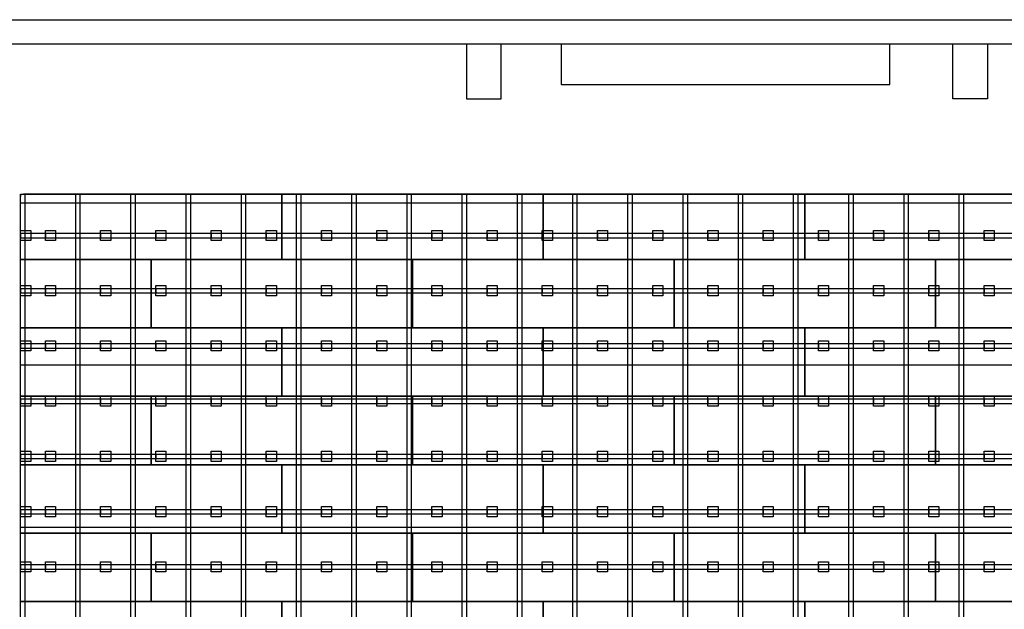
# Model space of a CAD drawing. Header units: millimetres. Extents: x -209 to 59634, y -321 to 28971.
# Tile 8 of 12: x 19112 to 28830, y 15765 to 21582. Entities that reach past the tile are written whole.
import ezdxf

# ---------------------------------------------------------------- set-up
doc = ezdxf.new("R2010")
doc.units = ezdxf.units.MM
doc.linetypes.add('AUSGEZOGEN', pattern=[0])
for name, color, linetype in [('Grundriss TFC', 7, 'AUSGEZOGEN'), ('Schwingboden', 1, 'Continuous'), ('Tanzteppich', 3, 'Continuous'), ('Unterkonstrucktion', 6, 'Continuous'), ('Unterlegblättchen', 7, 'Continuous')]:
    doc.layers.add(name, color=color, linetype=linetype)

msp = doc.modelspace()

# ---------------------------------------------------------------- linework, layer by layer
at = {"layer": 'Grundriss TFC', "color": 0}
for p, q in [((9060.9, 21580.6), (41843.1, 21582.2)), ((41603.1, 21341.4), (8693.1, 21341.4))]:
    msp.add_line(p, q, dxfattribs=at)
at = {"layer": 'Grundriss TFC'}
for p, q in [((23523.1, 21341.4), (23523.1, 20801.4)), ((23863.1, 20801.4), (23863.1, 21341.4)), ((24456.4, 21341.4), (24456.4, 20941.4)), ((27700.7, 20941.4), (27700.7, 21341.4)), ((28323.1, 20801.4), (28323.1, 21341.4)), ((28663.1, 21341.4), (28663.1, 20801.4)), ((24456.4, 20941.4), (27700.7, 20941.4)), ((23523.1, 20801.4), (23863.1, 20801.4)), ((28663.1, 20801.4), (28323.1, 20801.4))]:
    msp.add_line(p, q, dxfattribs=at)
at = {"layer": 'Schwingboden'}
for p, q in [((19120.1, 19861.4), (21700.1, 19861.4)), ((19120.1, 19216.4), (19120.1, 19861.4)), ((19120.1, 19861.4), (19120.1, 19836.4)), ((20439.5, 19861.4), (19149.5, 19861.4)), ((22990.1, 19861.4), (20410.1, 19861.4)), ((21700.1, 19861.4), (21700.1, 19216.4)), ((21700.1, 19861.4), (24280.1, 19861.4)), ((21700.1, 19216.4), (21700.1, 19861.4)), ((25570.1, 19861.4), (22990.1, 19861.4)), ((24280.1, 19861.4), (24280.1, 19216.4)), ((24280.1, 19861.4), (26860.1, 19861.4)), ((24280.1, 19216.4), (24280.1, 19861.4)), ((28150.1, 19861.4), (25570.1, 19861.4)), ((26860.1, 19861.4), (26860.1, 19216.4)), ((26860.1, 19861.4), (29440.1, 19861.4)), ((26860.1, 19216.4), (26860.1, 19861.4)), ((30730.1, 19861.4), (28150.1, 19861.4)), ((19120.1, 19216.4), (20410.1, 19216.4)), ((19120.1, 18541.4), (19120.1, 19216.4)), ((21700.1, 19216.4), (19120.1, 19216.4)), ((20410.1, 19216.4), (20410.1, 18541.4)), ((20410.1, 19216.4), (22990.1, 19216.4)), ((20410.1, 18541.4), (20410.1, 19216.4)), ((24280.1, 19216.4), (21700.1, 19216.4)), ((22990.1, 19216.4), (22990.1, 18541.4)), ((22990.1, 19216.4), (25570.1, 19216.4)), ((22990.1, 18541.4), (22990.1, 19216.4)), ((26860.1, 19216.4), (24280.1, 19216.4)), ((25570.1, 19216.4), (25570.1, 18541.4)), ((25570.1, 19216.4), (28150.1, 19216.4)), ((25570.1, 18541.4), (25570.1, 19216.4)), ((29440.1, 19216.4), (26860.1, 19216.4)), ((28150.1, 19216.4), (28150.1, 18541.4)), ((28150.1, 19216.4), (30730.1, 19216.4)), ((28150.1, 18541.4), (28150.1, 19216.4)), ((19120.1, 18541.4), (21700.1, 18541.4)), ((19120.1, 17866.4), (19120.1, 18541.4)), ((20410.1, 18541.4), (19120.1, 18541.4)), ((22990.1, 18541.4), (20410.1, 18541.4)), ((21700.1, 18541.4), (21700.1, 17866.4)), ((21700.1, 18541.4), (24280.1, 18541.4)), ((21700.1, 17866.4), (21700.1, 18541.4)), ((25570.1, 18541.4), (22990.1, 18541.4)), ((24280.1, 18541.4), (24280.1, 17866.4)), ((24280.1, 18541.4), (26860.1, 18541.4)), ((24280.1, 17866.4), (24280.1, 18541.4)), ((28150.1, 18541.4), (25570.1, 18541.4)), ((26860.1, 18541.4), (26860.1, 17866.4)), ((26860.1, 18541.4), (29440.1, 18541.4)), ((26860.1, 17866.4), (26860.1, 18541.4)), ((30730.1, 18541.4), (28150.1, 18541.4)), ((19120.1, 17866.4), (20410.1, 17866.4)), ((19120.1, 17191.4), (19120.1, 17866.4)), ((21700.1, 17866.4), (19120.1, 17866.4)), ((20410.1, 17866.4), (20410.1, 17191.4)), ((20410.1, 17866.4), (22990.1, 17866.4)), ((20410.1, 17191.4), (20410.1, 17866.4)), ((24280.1, 17866.4), (21700.1, 17866.4)), ((22990.1, 17866.4), (22990.1, 17191.4)), ((22990.1, 17866.4), (25570.1, 17866.4)), ((22990.1, 17191.4), (22990.1, 17866.4)), ((26860.1, 17866.4), (24280.1, 17866.4)), ((25570.1, 17866.4), (25570.1, 17191.4)), ((25570.1, 17866.4), (28150.1, 17866.4)), ((25570.1, 17191.4), (25570.1, 17866.4)), ((29440.1, 17866.4), (26860.1, 17866.4)), ((28150.1, 17866.4), (28150.1, 17191.4)), ((28150.1, 17866.4), (30730.1, 17866.4)), ((28150.1, 17191.4), (28150.1, 17866.4)), ((19120.1, 17191.4), (21700.1, 17191.4)), ((19120.1, 16516.4), (19120.1, 17191.4)), ((20410.1, 17191.4), (19120.1, 17191.4)), ((22990.1, 17191.4), (20410.1, 17191.4)), ((21700.1, 17191.4), (21700.1, 16516.4)), ((21700.1, 17191.4), (24280.1, 17191.4)), ((21700.1, 16516.4), (21700.1, 17191.4)), ((25570.1, 17191.4), (22990.1, 17191.4)), ((24280.1, 17191.4), (24280.1, 16516.4)), ((24280.1, 17191.4), (26860.1, 17191.4)), ((24280.1, 16516.4), (24280.1, 17191.4)), ((28150.1, 17191.4), (25570.1, 17191.4)), ((26860.1, 17191.4), (26860.1, 16516.4)), ((26860.1, 17191.4), (29440.1, 17191.4)), ((26860.1, 16516.4), (26860.1, 17191.4)), ((30730.1, 17191.4), (28150.1, 17191.4)), ((19120.1, 16516.4), (20410.1, 16516.4)), ((19120.1, 15841.4), (19120.1, 16516.4)), ((21700.1, 16516.4), (19120.1, 16516.4)), ((20410.1, 16516.4), (20410.1, 15841.4)), ((20410.1, 16516.4), (22990.1, 16516.4)), ((20410.1, 15841.4), (20410.1, 16516.4)), ((24280.1, 16516.4), (21700.1, 16516.4)), ((22990.1, 16516.4), (22990.1, 15841.4)), ((22990.1, 16516.4), (25570.1, 16516.4)), ((22990.1, 15841.4), (22990.1, 16516.4)), ((26860.1, 16516.4), (24280.1, 16516.4)), ((25570.1, 16516.4), (25570.1, 15841.4)), ((25570.1, 16516.4), (28150.1, 16516.4)), ((25570.1, 15841.4), (25570.1, 16516.4)), ((29440.1, 16516.4), (26860.1, 16516.4)), ((28150.1, 16516.4), (28150.1, 15841.4)), ((28150.1, 16516.4), (30730.1, 16516.4)), ((28150.1, 15841.4), (28150.1, 16516.4)), ((19120.1, 15841.4), (21700.1, 15841.4)), ((19120.1, 15166.4), (19120.1, 15841.4)), ((20410.1, 15841.4), (19120.1, 15841.4)), ((22990.1, 15841.4), (20410.1, 15841.4)), ((21700.1, 15841.4), (21700.1, 15166.4)), ((21700.1, 15841.4), (24280.1, 15841.4)), ((21700.1, 15166.4), (21700.1, 15841.4)), ((25570.1, 15841.4), (22990.1, 15841.4)), ((24280.1, 15841.4), (24280.1, 15166.4)), ((24280.1, 15841.4), (26860.1, 15841.4)), ((24280.1, 15166.4), (24280.1, 15841.4)), ((28150.1, 15841.4), (25570.1, 15841.4)), ((26860.1, 15841.4), (26860.1, 15166.4)), ((26860.1, 15841.4), (29440.1, 15841.4)), ((26860.1, 15166.4), (26860.1, 15841.4)), ((30730.1, 15841.4), (28150.1, 15841.4))]:
    msp.add_line(p, q, dxfattribs=at)
at = {"layer": 'Tanzteppich'}
for p, q in [((19120.1, 19861.4), (41050.1, 19861.4)), ((19120.1, 3691.4), (19120.1, 19861.4)), ((19120.1, 19776.4), (41050.1, 19776.4)), ((19120.1, 18176.4), (41050.1, 18176.4)), ((19120.1, 16576.4), (41050.1, 16576.4))]:
    msp.add_line(p, q, dxfattribs=at)
at = {"layer": 'Unterkonstrucktion'}
for p, q in [((19120.1, 3691.4), (19120.1, 19861.4)), ((19165.1, 3691.4), (19165.1, 19861.4)), ((19665.1, 3691.4), (19665.1, 19861.4)), ((19710.1, 3691.4), (19710.1, 19861.4)), ((20210.1, 3691.4), (20210.1, 19861.4)), ((20255.1, 3691.4), (20255.1, 19861.4)), ((20755.1, 3691.4), (20755.1, 19861.4)), ((20800.1, 3691.4), (20800.1, 19861.4)), ((21300.1, 3691.4), (21300.1, 19861.4)), ((21345.1, 3691.4), (21345.1, 19861.4)), ((21845.1, 3691.4), (21845.1, 19861.4)), ((21890.1, 3691.4), (21890.1, 19861.4)), ((22390.1, 3691.4), (22390.1, 19861.4)), ((22435.1, 3691.4), (22435.1, 19861.4)), ((22935.1, 3691.4), (22935.1, 19861.4)), ((22980.1, 3691.4), (22980.1, 19861.4)), ((23480.1, 3691.4), (23480.1, 19861.4)), ((23525.1, 3691.4), (23525.1, 19861.4)), ((24025.1, 3691.4), (24025.1, 19861.4)), ((24070.1, 3691.4), (24070.1, 19861.4)), ((24570.1, 3691.4), (24570.1, 19861.4)), ((24615.1, 3691.4), (24615.1, 19861.4)), ((25115.1, 3691.4), (25115.1, 19861.4)), ((25160.1, 3691.4), (25160.1, 19861.4)), ((25660.1, 3691.4), (25660.1, 19861.4)), ((25705.1, 3691.4), (25705.1, 19861.4)), ((26205.1, 3691.4), (26205.1, 19861.4)), ((26250.1, 3691.4), (26250.1, 19861.4)), ((26750.1, 3691.4), (26750.1, 19861.4)), ((26795.1, 3691.4), (26795.1, 19861.4)), ((27295.1, 3691.4), (27295.1, 19861.4)), ((27340.1, 3691.4), (27340.1, 19861.4)), ((27840.1, 3691.4), (27840.1, 19861.4)), ((27885.1, 3691.4), (27885.1, 19861.4)), ((28385.1, 3691.4), (28385.1, 19861.4)), ((28430.1, 3691.4), (28430.1, 19861.4)), ((19120.1, 19476.4), (41045.1, 19476.4)), ((19120.1, 19431.4), (41045.1, 19431.4)), ((19120.1, 18931.4), (41050.1, 18931.4)), ((19120.1, 18886.4), (41050.1, 18886.4)), ((19120.1, 18386.4), (41045.3, 18386.4)), ((19120.1, 18341.4), (41045.3, 18341.4)), ((19120.1, 17841.4), (41050.1, 17841.4)), ((19120.1, 17796.4), (41050.1, 17796.4)), ((19120.1, 17296.4), (41050.1, 17296.4)), ((19120.1, 17251.4), (41050.1, 17251.4)), ((19120.1, 16751.4), (41045.4, 16751.4)), ((19120.1, 16706.4), (41045.4, 16706.4)), ((19120.1, 16206.4), (41050.1, 16206.4)), ((19120.1, 16161.4), (41050.1, 16161.4))]:
    msp.add_line(p, q, dxfattribs=at)
at = {"layer": 'Unterlegblättchen'}
for p, q in [((19120.1, 19453.9), (19120.1, 19503.9)), ((19120.1, 19503.9), (19220.1, 19503.9)), ((19120.1, 19403.9), (19120.1, 19503.9)), ((19120.1, 19476.4), (19120.1, 19431.4)), ((19220.1, 19503.9), (19220.1, 19403.9)), ((19365.1, 19453.9), (19365.1, 19503.9)), ((19365.1, 19503.9), (19465.1, 19503.9)), ((19365.1, 19403.9), (19365.1, 19503.9)), ((19365.1, 19476.4), (19365.1, 19431.4)), ((19465.1, 19503.9), (19465.1, 19403.9)), ((19910.1, 19453.9), (19910.1, 19503.9)), ((19910.1, 19503.9), (20010.1, 19503.9)), ((19910.1, 19403.9), (19910.1, 19503.9)), ((19910.1, 19476.4), (19910.1, 19431.4)), ((20010.1, 19503.9), (20010.1, 19403.9)), ((20455.1, 19453.9), (20455.1, 19503.9)), ((20455.1, 19503.9), (20555.1, 19503.9)), ((20455.1, 19403.9), (20455.1, 19503.9)), ((20455.1, 19476.4), (20455.1, 19431.4)), ((20555.1, 19503.9), (20555.1, 19403.9)), ((21000.1, 19453.9), (21000.1, 19503.9)), ((21000.1, 19503.9), (21100.1, 19503.9)), ((21000.1, 19403.9), (21000.1, 19503.9)), ((21000.1, 19476.4), (21000.1, 19431.4)), ((21100.1, 19503.9), (21100.1, 19403.9)), ((21545.1, 19453.9), (21545.1, 19503.9)), ((21545.1, 19503.9), (21645.1, 19503.9)), ((21545.1, 19403.9), (21545.1, 19503.9)), ((21545.1, 19476.4), (21545.1, 19431.4)), ((21645.1, 19503.9), (21645.1, 19403.9)), ((22090.1, 19453.9), (22090.1, 19503.9)), ((22090.1, 19503.9), (22190.1, 19503.9)), ((22090.1, 19403.9), (22090.1, 19503.9)), ((22090.1, 19476.4), (22090.1, 19431.4)), ((22190.1, 19503.9), (22190.1, 19403.9)), ((22635.1, 19453.9), (22635.1, 19503.9)), ((22635.1, 19503.9), (22735.1, 19503.9)), ((22635.1, 19403.9), (22635.1, 19503.9)), ((22635.1, 19476.4), (22635.1, 19431.4)), ((22735.1, 19503.9), (22735.1, 19403.9)), ((23180.1, 19453.9), (23180.1, 19503.9)), ((23180.1, 19503.9), (23280.1, 19503.9)), ((23180.1, 19403.9), (23180.1, 19503.9)), ((23180.1, 19476.4), (23180.1, 19431.4)), ((23280.1, 19503.9), (23280.1, 19403.9)), ((23725.1, 19453.9), (23725.1, 19503.9)), ((23725.1, 19503.9), (23825.1, 19503.9)), ((23725.1, 19403.9), (23725.1, 19503.9)), ((23725.1, 19476.4), (23725.1, 19431.4)), ((23825.1, 19503.9), (23825.1, 19403.9)), ((24270.1, 19453.9), (24270.1, 19503.9)), ((24270.1, 19503.9), (24370.1, 19503.9)), ((24270.1, 19403.9), (24270.1, 19503.9)), ((24270.1, 19476.4), (24270.1, 19431.4)), ((24370.1, 19503.9), (24370.1, 19403.9)), ((24815.1, 19453.9), (24815.1, 19503.9)), ((24815.1, 19503.9), (24915.1, 19503.9)), ((24815.1, 19403.9), (24815.1, 19503.9)), ((24815.1, 19476.4), (24815.1, 19431.4)), ((24915.1, 19503.9), (24915.1, 19403.9)), ((25360.1, 19453.9), (25360.1, 19503.9)), ((25360.1, 19503.9), (25460.1, 19503.9)), ((25360.1, 19403.9), (25360.1, 19503.9)), ((25360.1, 19476.4), (25360.1, 19431.4)), ((25460.1, 19503.9), (25460.1, 19403.9)), ((25905.1, 19453.9), (25905.1, 19503.9)), ((25905.1, 19503.9), (26005.1, 19503.9)), ((25905.1, 19403.9), (25905.1, 19503.9)), ((25905.1, 19476.4), (25905.1, 19431.4)), ((26005.1, 19503.9), (26005.1, 19403.9)), ((26450.1, 19453.9), (26450.1, 19503.9)), ((26450.1, 19503.9), (26550.1, 19503.9)), ((26450.1, 19403.9), (26450.1, 19503.9)), ((26450.1, 19476.4), (26450.1, 19431.4)), ((26550.1, 19503.9), (26550.1, 19403.9)), ((26995.1, 19453.9), (26995.1, 19503.9)), ((26995.1, 19503.9), (27095.1, 19503.9)), ((26995.1, 19403.9), (26995.1, 19503.9)), ((26995.1, 19476.4), (26995.1, 19431.4)), ((27095.1, 19503.9), (27095.1, 19403.9)), ((27540.1, 19453.9), (27540.1, 19503.9)), ((27540.1, 19503.9), (27640.1, 19503.9)), ((27540.1, 19403.9), (27540.1, 19503.9)), ((27540.1, 19476.4), (27540.1, 19431.4)), ((27640.1, 19503.9), (27640.1, 19403.9)), ((28085.1, 19453.9), (28085.1, 19503.9)), ((28085.1, 19503.9), (28185.1, 19503.9)), ((28085.1, 19403.9), (28085.1, 19503.9)), ((28085.1, 19476.4), (28085.1, 19431.4)), ((28185.1, 19503.9), (28185.1, 19403.9)), ((28630.1, 19453.9), (28630.1, 19503.9)), ((28630.1, 19503.9), (28730.1, 19503.9)), ((28630.1, 19403.9), (28630.1, 19503.9)), ((28630.1, 19476.4), (28630.1, 19431.4)), ((28730.1, 19503.9), (28730.1, 19403.9)), ((19220.1, 19403.9), (19120.1, 19403.9)), ((19465.1, 19403.9), (19365.1, 19403.9)), ((20010.1, 19403.9), (19910.1, 19403.9)), ((20555.1, 19403.9), (20455.1, 19403.9)), ((21100.1, 19403.9), (21000.1, 19403.9)), ((21645.1, 19403.9), (21545.1, 19403.9)), ((22190.1, 19403.9), (22090.1, 19403.9)), ((22735.1, 19403.9), (22635.1, 19403.9)), ((23280.1, 19403.9), (23180.1, 19403.9)), ((23825.1, 19403.9), (23725.1, 19403.9)), ((24370.1, 19403.9), (24270.1, 19403.9)), ((24915.1, 19403.9), (24815.1, 19403.9)), ((25460.1, 19403.9), (25360.1, 19403.9)), ((26005.1, 19403.9), (25905.1, 19403.9)), ((26550.1, 19403.9), (26450.1, 19403.9)), ((27095.1, 19403.9), (26995.1, 19403.9)), ((27640.1, 19403.9), (27540.1, 19403.9)), ((28185.1, 19403.9), (28085.1, 19403.9)), ((28730.1, 19403.9), (28630.1, 19403.9)), ((19120.1, 18908.9), (19120.1, 18958.9)), ((19120.1, 18958.9), (19220.1, 18958.9)), ((19120.1, 18858.9), (19120.1, 18958.9)), ((19220.1, 18958.9), (19220.1, 18858.9)), ((19365.1, 18908.9), (19365.1, 18958.9)), ((19365.1, 18958.9), (19465.1, 18958.9)), ((19365.1, 18858.9), (19365.1, 18958.9)), ((19465.1, 18958.9), (19465.1, 18858.9)), ((19910.1, 18908.9), (19910.1, 18958.9)), ((19910.1, 18958.9), (20010.1, 18958.9)), ((19910.1, 18858.9), (19910.1, 18958.9)), ((20010.1, 18958.9), (20010.1, 18858.9)), ((20455.1, 18908.9), (20455.1, 18958.9)), ((20455.1, 18958.9), (20555.1, 18958.9)), ((20455.1, 18858.9), (20455.1, 18958.9)), ((20555.1, 18958.9), (20555.1, 18858.9)), ((21000.1, 18908.9), (21000.1, 18958.9)), ((21000.1, 18958.9), (21100.1, 18958.9)), ((21000.1, 18858.9), (21000.1, 18958.9)), ((21100.1, 18958.9), (21100.1, 18858.9)), ((21545.1, 18908.9), (21545.1, 18958.9)), ((21545.1, 18958.9), (21645.1, 18958.9)), ((21545.1, 18858.9), (21545.1, 18958.9)), ((21645.1, 18958.9), (21645.1, 18858.9)), ((22090.1, 18908.9), (22090.1, 18958.9)), ((22090.1, 18958.9), (22190.1, 18958.9)), ((22090.1, 18858.9), (22090.1, 18958.9)), ((22190.1, 18958.9), (22190.1, 18858.9)), ((22635.1, 18908.9), (22635.1, 18958.9)), ((22635.1, 18958.9), (22735.1, 18958.9)), ((22635.1, 18858.9), (22635.1, 18958.9)), ((22735.1, 18958.9), (22735.1, 18858.9)), ((23180.1, 18908.9), (23180.1, 18958.9)), ((23180.1, 18958.9), (23280.1, 18958.9)), ((23180.1, 18858.9), (23180.1, 18958.9)), ((23280.1, 18958.9), (23280.1, 18858.9)), ((23725.1, 18908.9), (23725.1, 18958.9)), ((23725.1, 18958.9), (23825.1, 18958.9)), ((23725.1, 18858.9), (23725.1, 18958.9)), ((23825.1, 18958.9), (23825.1, 18858.9)), ((24270.1, 18908.9), (24270.1, 18958.9)), ((24270.1, 18958.9), (24370.1, 18958.9)), ((24270.1, 18858.9), (24270.1, 18958.9)), ((24370.1, 18958.9), (24370.1, 18858.9)), ((24815.1, 18908.9), (24815.1, 18958.9)), ((24815.1, 18958.9), (24915.1, 18958.9)), ((24815.1, 18858.9), (24815.1, 18958.9)), ((24915.1, 18958.9), (24915.1, 18858.9)), ((25360.1, 18908.9), (25360.1, 18958.9)), ((25360.1, 18958.9), (25460.1, 18958.9)), ((25360.1, 18858.9), (25360.1, 18958.9)), ((25460.1, 18958.9), (25460.1, 18858.9)), ((25905.1, 18908.9), (25905.1, 18958.9)), ((25905.1, 18958.9), (26005.1, 18958.9)), ((25905.1, 18858.9), (25905.1, 18958.9)), ((26005.1, 18958.9), (26005.1, 18858.9)), ((26450.1, 18908.9), (26450.1, 18958.9)), ((26450.1, 18958.9), (26550.1, 18958.9)), ((26450.1, 18858.9), (26450.1, 18958.9)), ((26550.1, 18958.9), (26550.1, 18858.9)), ((26995.1, 18908.9), (26995.1, 18958.9)), ((26995.1, 18958.9), (27095.1, 18958.9)), ((26995.1, 18858.9), (26995.1, 18958.9)), ((27095.1, 18958.9), (27095.1, 18858.9)), ((27540.1, 18908.9), (27540.1, 18958.9)), ((27540.1, 18958.9), (27640.1, 18958.9)), ((27540.1, 18858.9), (27540.1, 18958.9)), ((27640.1, 18958.9), (27640.1, 18858.9)), ((28085.1, 18908.9), (28085.1, 18958.9)), ((28085.1, 18958.9), (28185.1, 18958.9)), ((28085.1, 18858.9), (28085.1, 18958.9)), ((28185.1, 18958.9), (28185.1, 18858.9)), ((28630.1, 18908.9), (28630.1, 18958.9)), ((28630.1, 18958.9), (28730.1, 18958.9)), ((28630.1, 18858.9), (28630.1, 18958.9)), ((28730.1, 18958.9), (28730.1, 18858.9)), ((19120.1, 18931.4), (19120.1, 18886.4)), ((19220.1, 18858.9), (19120.1, 18858.9)), ((19365.1, 18931.4), (19365.1, 18886.4)), ((19465.1, 18858.9), (19365.1, 18858.9)), ((19910.1, 18931.4), (19910.1, 18886.4)), ((20010.1, 18858.9), (19910.1, 18858.9)), ((20455.1, 18931.4), (20455.1, 18886.4)), ((20555.1, 18858.9), (20455.1, 18858.9)), ((21000.1, 18931.4), (21000.1, 18886.4)), ((21100.1, 18858.9), (21000.1, 18858.9)), ((21545.1, 18931.4), (21545.1, 18886.4)), ((21645.1, 18858.9), (21545.1, 18858.9)), ((22090.1, 18931.4), (22090.1, 18886.4)), ((22190.1, 18858.9), (22090.1, 18858.9)), ((22635.1, 18931.4), (22635.1, 18886.4)), ((22735.1, 18858.9), (22635.1, 18858.9)), ((23180.1, 18931.4), (23180.1, 18886.4)), ((23280.1, 18858.9), (23180.1, 18858.9)), ((23725.1, 18931.4), (23725.1, 18886.4)), ((23825.1, 18858.9), (23725.1, 18858.9)), ((24270.1, 18931.4), (24270.1, 18886.4)), ((24370.1, 18858.9), (24270.1, 18858.9)), ((24815.1, 18931.4), (24815.1, 18886.4)), ((24915.1, 18858.9), (24815.1, 18858.9)), ((25360.1, 18931.4), (25360.1, 18886.4)), ((25460.1, 18858.9), (25360.1, 18858.9)), ((25905.1, 18931.4), (25905.1, 18886.4)), ((26005.1, 18858.9), (25905.1, 18858.9)), ((26450.1, 18931.4), (26450.1, 18886.4)), ((26550.1, 18858.9), (26450.1, 18858.9)), ((26995.1, 18931.4), (26995.1, 18886.4)), ((27095.1, 18858.9), (26995.1, 18858.9)), ((27540.1, 18931.4), (27540.1, 18886.4)), ((27640.1, 18858.9), (27540.1, 18858.9)), ((28085.1, 18931.4), (28085.1, 18886.4)), ((28185.1, 18858.9), (28085.1, 18858.9)), ((28630.1, 18931.4), (28630.1, 18886.4)), ((28730.1, 18858.9), (28630.1, 18858.9)), ((19120.1, 18363.9), (19120.1, 18413.9)), ((19120.1, 18413.9), (19220.1, 18413.9)), ((19120.1, 18313.9), (19120.1, 18413.9)), ((19120.1, 18386.4), (19120.1, 18341.4)), ((19220.1, 18413.9), (19220.1, 18313.9)), ((19365.1, 18363.9), (19365.1, 18413.9)), ((19365.1, 18413.9), (19465.1, 18413.9)), ((19365.1, 18313.9), (19365.1, 18413.9)), ((19365.1, 18386.4), (19365.1, 18341.4)), ((19465.1, 18413.9), (19465.1, 18313.9)), ((19910.1, 18363.9), (19910.1, 18413.9)), ((19910.1, 18413.9), (20010.1, 18413.9)), ((19910.1, 18313.9), (19910.1, 18413.9)), ((19910.1, 18386.4), (19910.1, 18341.4)), ((20010.1, 18413.9), (20010.1, 18313.9)), ((20455.1, 18363.9), (20455.1, 18413.9)), ((20455.1, 18413.9), (20555.1, 18413.9)), ((20455.1, 18313.9), (20455.1, 18413.9)), ((20455.1, 18386.4), (20455.1, 18341.4)), ((20555.1, 18413.9), (20555.1, 18313.9)), ((21000.1, 18363.9), (21000.1, 18413.9)), ((21000.1, 18413.9), (21100.1, 18413.9)), ((21000.1, 18313.9), (21000.1, 18413.9)), ((21000.1, 18386.4), (21000.1, 18341.4)), ((21100.1, 18413.9), (21100.1, 18313.9)), ((21545.1, 18363.9), (21545.1, 18413.9)), ((21545.1, 18413.9), (21645.1, 18413.9)), ((21545.1, 18313.9), (21545.1, 18413.9)), ((21545.1, 18386.4), (21545.1, 18341.4)), ((21645.1, 18413.9), (21645.1, 18313.9)), ((22090.1, 18363.9), (22090.1, 18413.9)), ((22090.1, 18413.9), (22190.1, 18413.9)), ((22090.1, 18313.9), (22090.1, 18413.9)), ((22090.1, 18386.4), (22090.1, 18341.4)), ((22190.1, 18413.9), (22190.1, 18313.9)), ((22635.1, 18363.9), (22635.1, 18413.9)), ((22635.1, 18413.9), (22735.1, 18413.9)), ((22635.1, 18313.9), (22635.1, 18413.9)), ((22635.1, 18386.4), (22635.1, 18341.4)), ((22735.1, 18413.9), (22735.1, 18313.9)), ((23180.1, 18363.9), (23180.1, 18413.9)), ((23180.1, 18413.9), (23280.1, 18413.9)), ((23180.1, 18313.9), (23180.1, 18413.9)), ((23180.1, 18386.4), (23180.1, 18341.4)), ((23280.1, 18413.9), (23280.1, 18313.9)), ((23725.1, 18363.9), (23725.1, 18413.9)), ((23725.1, 18413.9), (23825.1, 18413.9)), ((23725.1, 18313.9), (23725.1, 18413.9)), ((23725.1, 18386.4), (23725.1, 18341.4)), ((23825.1, 18413.9), (23825.1, 18313.9)), ((24270.1, 18363.9), (24270.1, 18413.9)), ((24270.1, 18413.9), (24370.1, 18413.9)), ((24270.1, 18313.9), (24270.1, 18413.9)), ((24270.1, 18386.4), (24270.1, 18341.4)), ((24370.1, 18413.9), (24370.1, 18313.9)), ((24815.1, 18363.9), (24815.1, 18413.9)), ((24815.1, 18413.9), (24915.1, 18413.9)), ((24815.1, 18313.9), (24815.1, 18413.9)), ((24815.1, 18386.4), (24815.1, 18341.4)), ((24915.1, 18413.9), (24915.1, 18313.9)), ((25360.1, 18363.9), (25360.1, 18413.9)), ((25360.1, 18413.9), (25460.1, 18413.9)), ((25360.1, 18313.9), (25360.1, 18413.9)), ((25360.1, 18386.4), (25360.1, 18341.4)), ((25460.1, 18413.9), (25460.1, 18313.9)), ((25905.1, 18363.9), (25905.1, 18413.9)), ((25905.1, 18413.9), (26005.1, 18413.9)), ((25905.1, 18313.9), (25905.1, 18413.9)), ((25905.1, 18386.4), (25905.1, 18341.4)), ((26005.1, 18413.9), (26005.1, 18313.9)), ((26450.1, 18363.9), (26450.1, 18413.9)), ((26450.1, 18413.9), (26550.1, 18413.9)), ((26450.1, 18313.9), (26450.1, 18413.9)), ((26450.1, 18386.4), (26450.1, 18341.4)), ((26550.1, 18413.9), (26550.1, 18313.9)), ((26995.1, 18363.9), (26995.1, 18413.9)), ((26995.1, 18413.9), (27095.1, 18413.9)), ((26995.1, 18313.9), (26995.1, 18413.9)), ((26995.1, 18386.4), (26995.1, 18341.4)), ((27095.1, 18413.9), (27095.1, 18313.9)), ((27540.1, 18363.9), (27540.1, 18413.9)), ((27540.1, 18413.9), (27640.1, 18413.9)), ((27540.1, 18313.9), (27540.1, 18413.9)), ((27540.1, 18386.4), (27540.1, 18341.4)), ((27640.1, 18413.9), (27640.1, 18313.9)), ((28085.1, 18363.9), (28085.1, 18413.9)), ((28085.1, 18413.9), (28185.1, 18413.9)), ((28085.1, 18313.9), (28085.1, 18413.9)), ((28085.1, 18386.4), (28085.1, 18341.4)), ((28185.1, 18413.9), (28185.1, 18313.9)), ((28630.1, 18363.9), (28630.1, 18413.9)), ((28630.1, 18413.9), (28730.1, 18413.9)), ((28630.1, 18313.9), (28630.1, 18413.9)), ((28630.1, 18386.4), (28630.1, 18341.4)), ((28730.1, 18413.9), (28730.1, 18313.9)), ((19220.1, 18313.9), (19120.1, 18313.9)), ((19465.1, 18313.9), (19365.1, 18313.9)), ((20010.1, 18313.9), (19910.1, 18313.9)), ((20555.1, 18313.9), (20455.1, 18313.9)), ((21100.1, 18313.9), (21000.1, 18313.9)), ((21645.1, 18313.9), (21545.1, 18313.9)), ((22190.1, 18313.9), (22090.1, 18313.9)), ((22735.1, 18313.9), (22635.1, 18313.9)), ((23280.1, 18313.9), (23180.1, 18313.9)), ((23825.1, 18313.9), (23725.1, 18313.9)), ((24370.1, 18313.9), (24270.1, 18313.9)), ((24915.1, 18313.9), (24815.1, 18313.9)), ((25460.1, 18313.9), (25360.1, 18313.9)), ((26005.1, 18313.9), (25905.1, 18313.9)), ((26550.1, 18313.9), (26450.1, 18313.9)), ((27095.1, 18313.9), (26995.1, 18313.9)), ((27640.1, 18313.9), (27540.1, 18313.9)), ((28185.1, 18313.9), (28085.1, 18313.9)), ((28730.1, 18313.9), (28630.1, 18313.9)), ((19120.1, 17818.9), (19120.1, 17868.9)), ((19120.1, 17868.9), (19220.1, 17868.9)), ((19120.1, 17768.9), (19120.1, 17868.9)), ((19120.1, 17841.4), (19120.1, 17796.4)), ((19220.1, 17868.9), (19220.1, 17768.9)), ((19365.1, 17818.9), (19365.1, 17868.9)), ((19365.1, 17868.9), (19465.1, 17868.9)), ((19365.1, 17768.9), (19365.1, 17868.9)), ((19365.1, 17841.4), (19365.1, 17796.4)), ((19465.1, 17868.9), (19465.1, 17768.9)), ((19910.1, 17818.9), (19910.1, 17868.9)), ((19910.1, 17868.9), (20010.1, 17868.9)), ((19910.1, 17768.9), (19910.1, 17868.9)), ((19910.1, 17841.4), (19910.1, 17796.4)), ((20010.1, 17868.9), (20010.1, 17768.9)), ((20455.1, 17818.9), (20455.1, 17868.9)), ((20455.1, 17868.9), (20555.1, 17868.9)), ((20455.1, 17768.9), (20455.1, 17868.9)), ((20455.1, 17841.4), (20455.1, 17796.4)), ((20555.1, 17868.9), (20555.1, 17768.9)), ((21000.1, 17818.9), (21000.1, 17868.9)), ((21000.1, 17868.9), (21100.1, 17868.9)), ((21000.1, 17768.9), (21000.1, 17868.9)), ((21000.1, 17841.4), (21000.1, 17796.4)), ((21100.1, 17868.9), (21100.1, 17768.9)), ((21545.1, 17818.9), (21545.1, 17868.9)), ((21545.1, 17868.9), (21645.1, 17868.9)), ((21545.1, 17768.9), (21545.1, 17868.9)), ((21545.1, 17841.4), (21545.1, 17796.4)), ((21645.1, 17868.9), (21645.1, 17768.9)), ((22090.1, 17818.9), (22090.1, 17868.9)), ((22090.1, 17868.9), (22190.1, 17868.9)), ((22090.1, 17768.9), (22090.1, 17868.9)), ((22090.1, 17841.4), (22090.1, 17796.4)), ((22190.1, 17868.9), (22190.1, 17768.9)), ((22635.1, 17818.9), (22635.1, 17868.9)), ((22635.1, 17868.9), (22735.1, 17868.9)), ((22635.1, 17768.9), (22635.1, 17868.9)), ((22635.1, 17841.4), (22635.1, 17796.4)), ((22735.1, 17868.9), (22735.1, 17768.9)), ((23180.1, 17818.9), (23180.1, 17868.9)), ((23180.1, 17868.9), (23280.1, 17868.9)), ((23180.1, 17768.9), (23180.1, 17868.9)), ((23180.1, 17841.4), (23180.1, 17796.4)), ((23280.1, 17868.9), (23280.1, 17768.9)), ((23725.1, 17818.9), (23725.1, 17868.9)), ((23725.1, 17868.9), (23825.1, 17868.9)), ((23725.1, 17768.9), (23725.1, 17868.9)), ((23725.1, 17841.4), (23725.1, 17796.4)), ((23825.1, 17868.9), (23825.1, 17768.9)), ((24270.1, 17818.9), (24270.1, 17868.9)), ((24270.1, 17868.9), (24370.1, 17868.9)), ((24270.1, 17768.9), (24270.1, 17868.9)), ((24270.1, 17841.4), (24270.1, 17796.4)), ((24370.1, 17868.9), (24370.1, 17768.9)), ((24815.1, 17818.9), (24815.1, 17868.9)), ((24815.1, 17868.9), (24915.1, 17868.9)), ((24815.1, 17768.9), (24815.1, 17868.9)), ((24815.1, 17841.4), (24815.1, 17796.4)), ((24915.1, 17868.9), (24915.1, 17768.9)), ((25360.1, 17818.9), (25360.1, 17868.9)), ((25360.1, 17868.9), (25460.1, 17868.9)), ((25360.1, 17768.9), (25360.1, 17868.9)), ((25360.1, 17841.4), (25360.1, 17796.4)), ((25460.1, 17868.9), (25460.1, 17768.9)), ((25905.1, 17818.9), (25905.1, 17868.9)), ((25905.1, 17868.9), (26005.1, 17868.9)), ((25905.1, 17768.9), (25905.1, 17868.9)), ((25905.1, 17841.4), (25905.1, 17796.4)), ((26005.1, 17868.9), (26005.1, 17768.9)), ((26450.1, 17818.9), (26450.1, 17868.9)), ((26450.1, 17868.9), (26550.1, 17868.9)), ((26450.1, 17768.9), (26450.1, 17868.9)), ((26450.1, 17841.4), (26450.1, 17796.4)), ((26550.1, 17868.9), (26550.1, 17768.9)), ((26995.1, 17818.9), (26995.1, 17868.9)), ((26995.1, 17868.9), (27095.1, 17868.9)), ((26995.1, 17768.9), (26995.1, 17868.9)), ((26995.1, 17841.4), (26995.1, 17796.4)), ((27095.1, 17868.9), (27095.1, 17768.9)), ((27540.1, 17818.9), (27540.1, 17868.9)), ((27540.1, 17868.9), (27640.1, 17868.9)), ((27540.1, 17768.9), (27540.1, 17868.9)), ((27540.1, 17841.4), (27540.1, 17796.4)), ((27640.1, 17868.9), (27640.1, 17768.9)), ((28085.1, 17818.9), (28085.1, 17868.9)), ((28085.1, 17868.9), (28185.1, 17868.9)), ((28085.1, 17768.9), (28085.1, 17868.9)), ((28085.1, 17841.4), (28085.1, 17796.4)), ((28185.1, 17868.9), (28185.1, 17768.9)), ((28630.1, 17818.9), (28630.1, 17868.9)), ((28630.1, 17868.9), (28730.1, 17868.9)), ((28630.1, 17768.9), (28630.1, 17868.9)), ((28630.1, 17841.4), (28630.1, 17796.4)), ((28730.1, 17868.9), (28730.1, 17768.9)), ((19220.1, 17768.9), (19120.1, 17768.9)), ((19465.1, 17768.9), (19365.1, 17768.9)), ((20010.1, 17768.9), (19910.1, 17768.9)), ((20555.1, 17768.9), (20455.1, 17768.9)), ((21100.1, 17768.9), (21000.1, 17768.9)), ((21645.1, 17768.9), (21545.1, 17768.9)), ((22190.1, 17768.9), (22090.1, 17768.9)), ((22735.1, 17768.9), (22635.1, 17768.9)), ((23280.1, 17768.9), (23180.1, 17768.9)), ((23825.1, 17768.9), (23725.1, 17768.9)), ((24370.1, 17768.9), (24270.1, 17768.9)), ((24915.1, 17768.9), (24815.1, 17768.9)), ((25460.1, 17768.9), (25360.1, 17768.9)), ((26005.1, 17768.9), (25905.1, 17768.9)), ((26550.1, 17768.9), (26450.1, 17768.9)), ((27095.1, 17768.9), (26995.1, 17768.9)), ((27640.1, 17768.9), (27540.1, 17768.9)), ((28185.1, 17768.9), (28085.1, 17768.9)), ((28730.1, 17768.9), (28630.1, 17768.9)), ((19120.1, 17273.9), (19120.1, 17323.9)), ((19120.1, 17323.9), (19220.1, 17323.9)), ((19120.1, 17223.9), (19120.1, 17323.9)), ((19220.1, 17323.9), (19220.1, 17223.9)), ((19365.1, 17273.9), (19365.1, 17323.9)), ((19365.1, 17323.9), (19465.1, 17323.9)), ((19365.1, 17223.9), (19365.1, 17323.9)), ((19465.1, 17323.9), (19465.1, 17223.9)), ((19910.1, 17273.9), (19910.1, 17323.9)), ((19910.1, 17323.9), (20010.1, 17323.9)), ((19910.1, 17223.9), (19910.1, 17323.9)), ((20010.1, 17323.9), (20010.1, 17223.9)), ((20455.1, 17273.9), (20455.1, 17323.9)), ((20455.1, 17323.9), (20555.1, 17323.9)), ((20455.1, 17223.9), (20455.1, 17323.9)), ((20555.1, 17323.9), (20555.1, 17223.9)), ((21000.1, 17273.9), (21000.1, 17323.9)), ((21000.1, 17323.9), (21100.1, 17323.9)), ((21000.1, 17223.9), (21000.1, 17323.9)), ((21100.1, 17323.9), (21100.1, 17223.9)), ((21545.1, 17273.9), (21545.1, 17323.9)), ((21545.1, 17323.9), (21645.1, 17323.9)), ((21545.1, 17223.9), (21545.1, 17323.9)), ((21645.1, 17323.9), (21645.1, 17223.9)), ((22090.1, 17273.9), (22090.1, 17323.9)), ((22090.1, 17323.9), (22190.1, 17323.9)), ((22090.1, 17223.9), (22090.1, 17323.9)), ((22190.1, 17323.9), (22190.1, 17223.9)), ((22635.1, 17273.9), (22635.1, 17323.9)), ((22635.1, 17323.9), (22735.1, 17323.9)), ((22635.1, 17223.9), (22635.1, 17323.9)), ((22735.1, 17323.9), (22735.1, 17223.9)), ((23180.1, 17273.9), (23180.1, 17323.9)), ((23180.1, 17323.9), (23280.1, 17323.9)), ((23180.1, 17223.9), (23180.1, 17323.9)), ((23280.1, 17323.9), (23280.1, 17223.9)), ((23725.1, 17273.9), (23725.1, 17323.9)), ((23725.1, 17323.9), (23825.1, 17323.9)), ((23725.1, 17223.9), (23725.1, 17323.9)), ((23825.1, 17323.9), (23825.1, 17223.9)), ((24270.1, 17273.9), (24270.1, 17323.9)), ((24270.1, 17323.9), (24370.1, 17323.9)), ((24270.1, 17223.9), (24270.1, 17323.9)), ((24370.1, 17323.9), (24370.1, 17223.9)), ((24815.1, 17273.9), (24815.1, 17323.9)), ((24815.1, 17323.9), (24915.1, 17323.9)), ((24815.1, 17223.9), (24815.1, 17323.9)), ((24915.1, 17323.9), (24915.1, 17223.9)), ((25360.1, 17273.9), (25360.1, 17323.9)), ((25360.1, 17323.9), (25460.1, 17323.9)), ((25360.1, 17223.9), (25360.1, 17323.9)), ((25460.1, 17323.9), (25460.1, 17223.9)), ((25905.1, 17273.9), (25905.1, 17323.9)), ((25905.1, 17323.9), (26005.1, 17323.9)), ((25905.1, 17223.9), (25905.1, 17323.9)), ((26005.1, 17323.9), (26005.1, 17223.9)), ((26450.1, 17273.9), (26450.1, 17323.9)), ((26450.1, 17323.9), (26550.1, 17323.9)), ((26450.1, 17223.9), (26450.1, 17323.9)), ((26550.1, 17323.9), (26550.1, 17223.9)), ((26995.1, 17273.9), (26995.1, 17323.9)), ((26995.1, 17323.9), (27095.1, 17323.9)), ((26995.1, 17223.9), (26995.1, 17323.9)), ((27095.1, 17323.9), (27095.1, 17223.9)), ((27540.1, 17273.9), (27540.1, 17323.9)), ((27540.1, 17323.9), (27640.1, 17323.9)), ((27540.1, 17223.9), (27540.1, 17323.9)), ((27640.1, 17323.9), (27640.1, 17223.9)), ((28085.1, 17273.9), (28085.1, 17323.9)), ((28085.1, 17323.9), (28185.1, 17323.9)), ((28085.1, 17223.9), (28085.1, 17323.9)), ((28185.1, 17323.9), (28185.1, 17223.9)), ((28630.1, 17273.9), (28630.1, 17323.9)), ((28630.1, 17323.9), (28730.1, 17323.9)), ((28630.1, 17223.9), (28630.1, 17323.9)), ((28730.1, 17323.9), (28730.1, 17223.9)), ((19120.1, 17296.4), (19120.1, 17251.4)), ((19220.1, 17223.9), (19120.1, 17223.9)), ((19365.1, 17296.4), (19365.1, 17251.4)), ((19465.1, 17223.9), (19365.1, 17223.9)), ((19910.1, 17296.4), (19910.1, 17251.4)), ((20010.1, 17223.9), (19910.1, 17223.9)), ((20455.1, 17296.4), (20455.1, 17251.4)), ((20555.1, 17223.9), (20455.1, 17223.9)), ((21000.1, 17296.4), (21000.1, 17251.4)), ((21100.1, 17223.9), (21000.1, 17223.9)), ((21545.1, 17296.4), (21545.1, 17251.4)), ((21645.1, 17223.9), (21545.1, 17223.9)), ((22090.1, 17296.4), (22090.1, 17251.4)), ((22190.1, 17223.9), (22090.1, 17223.9)), ((22635.1, 17296.4), (22635.1, 17251.4)), ((22735.1, 17223.9), (22635.1, 17223.9)), ((23180.1, 17296.4), (23180.1, 17251.4)), ((23280.1, 17223.9), (23180.1, 17223.9)), ((23725.1, 17296.4), (23725.1, 17251.4)), ((23825.1, 17223.9), (23725.1, 17223.9)), ((24270.1, 17296.4), (24270.1, 17251.4)), ((24370.1, 17223.9), (24270.1, 17223.9)), ((24815.1, 17296.4), (24815.1, 17251.4)), ((24915.1, 17223.9), (24815.1, 17223.9)), ((25360.1, 17296.4), (25360.1, 17251.4)), ((25460.1, 17223.9), (25360.1, 17223.9)), ((25905.1, 17296.4), (25905.1, 17251.4)), ((26005.1, 17223.9), (25905.1, 17223.9)), ((26450.1, 17296.4), (26450.1, 17251.4)), ((26550.1, 17223.9), (26450.1, 17223.9)), ((26995.1, 17296.4), (26995.1, 17251.4)), ((27095.1, 17223.9), (26995.1, 17223.9)), ((27540.1, 17296.4), (27540.1, 17251.4)), ((27640.1, 17223.9), (27540.1, 17223.9)), ((28085.1, 17296.4), (28085.1, 17251.4)), ((28185.1, 17223.9), (28085.1, 17223.9)), ((28630.1, 17296.4), (28630.1, 17251.4)), ((28730.1, 17223.9), (28630.1, 17223.9)), ((19120.1, 16728.9), (19120.1, 16778.9)), ((19120.1, 16778.9), (19220.1, 16778.9)), ((19120.1, 16678.9), (19120.1, 16778.9)), ((19120.1, 16751.4), (19120.1, 16706.4)), ((19220.1, 16778.9), (19220.1, 16678.9)), ((19365.1, 16728.9), (19365.1, 16778.9)), ((19365.1, 16778.9), (19465.1, 16778.9)), ((19365.1, 16678.9), (19365.1, 16778.9)), ((19365.1, 16751.4), (19365.1, 16706.4)), ((19465.1, 16778.9), (19465.1, 16678.9)), ((19910.1, 16728.9), (19910.1, 16778.9)), ((19910.1, 16778.9), (20010.1, 16778.9)), ((19910.1, 16678.9), (19910.1, 16778.9)), ((19910.1, 16751.4), (19910.1, 16706.4)), ((20010.1, 16778.9), (20010.1, 16678.9)), ((20455.1, 16728.9), (20455.1, 16778.9)), ((20455.1, 16778.9), (20555.1, 16778.9)), ((20455.1, 16678.9), (20455.1, 16778.9)), ((20455.1, 16751.4), (20455.1, 16706.4)), ((20555.1, 16778.9), (20555.1, 16678.9)), ((21000.1, 16728.9), (21000.1, 16778.9)), ((21000.1, 16778.9), (21100.1, 16778.9)), ((21000.1, 16678.9), (21000.1, 16778.9)), ((21000.1, 16751.4), (21000.1, 16706.4)), ((21100.1, 16778.9), (21100.1, 16678.9)), ((21545.1, 16728.9), (21545.1, 16778.9)), ((21545.1, 16778.9), (21645.1, 16778.9)), ((21545.1, 16678.9), (21545.1, 16778.9)), ((21545.1, 16751.4), (21545.1, 16706.4)), ((21645.1, 16778.9), (21645.1, 16678.9)), ((22090.1, 16728.9), (22090.1, 16778.9)), ((22090.1, 16778.9), (22190.1, 16778.9)), ((22090.1, 16678.9), (22090.1, 16778.9)), ((22090.1, 16751.4), (22090.1, 16706.4)), ((22190.1, 16778.9), (22190.1, 16678.9)), ((22635.1, 16728.9), (22635.1, 16778.9)), ((22635.1, 16778.9), (22735.1, 16778.9)), ((22635.1, 16678.9), (22635.1, 16778.9)), ((22635.1, 16751.4), (22635.1, 16706.4)), ((22735.1, 16778.9), (22735.1, 16678.9)), ((23180.1, 16728.9), (23180.1, 16778.9)), ((23180.1, 16778.9), (23280.1, 16778.9)), ((23180.1, 16678.9), (23180.1, 16778.9)), ((23180.1, 16751.4), (23180.1, 16706.4)), ((23280.1, 16778.9), (23280.1, 16678.9)), ((23725.1, 16728.9), (23725.1, 16778.9)), ((23725.1, 16778.9), (23825.1, 16778.9)), ((23725.1, 16678.9), (23725.1, 16778.9)), ((23725.1, 16751.4), (23725.1, 16706.4)), ((23825.1, 16778.9), (23825.1, 16678.9)), ((24270.1, 16728.9), (24270.1, 16778.9)), ((24270.1, 16778.9), (24370.1, 16778.9)), ((24270.1, 16678.9), (24270.1, 16778.9)), ((24270.1, 16751.4), (24270.1, 16706.4)), ((24370.1, 16778.9), (24370.1, 16678.9)), ((24815.1, 16728.9), (24815.1, 16778.9)), ((24815.1, 16778.9), (24915.1, 16778.9)), ((24815.1, 16678.9), (24815.1, 16778.9)), ((24815.1, 16751.4), (24815.1, 16706.4)), ((24915.1, 16778.9), (24915.1, 16678.9)), ((25360.1, 16728.9), (25360.1, 16778.9)), ((25360.1, 16778.9), (25460.1, 16778.9)), ((25360.1, 16678.9), (25360.1, 16778.9)), ((25360.1, 16751.4), (25360.1, 16706.4)), ((25460.1, 16778.9), (25460.1, 16678.9)), ((25905.1, 16728.9), (25905.1, 16778.9)), ((25905.1, 16778.9), (26005.1, 16778.9)), ((25905.1, 16678.9), (25905.1, 16778.9)), ((25905.1, 16751.4), (25905.1, 16706.4)), ((26005.1, 16778.9), (26005.1, 16678.9)), ((26450.1, 16728.9), (26450.1, 16778.9)), ((26450.1, 16778.9), (26550.1, 16778.9)), ((26450.1, 16678.9), (26450.1, 16778.9)), ((26450.1, 16751.4), (26450.1, 16706.4)), ((26550.1, 16778.9), (26550.1, 16678.9)), ((26995.1, 16728.9), (26995.1, 16778.9)), ((26995.1, 16778.9), (27095.1, 16778.9)), ((26995.1, 16678.9), (26995.1, 16778.9)), ((26995.1, 16751.4), (26995.1, 16706.4)), ((27095.1, 16778.9), (27095.1, 16678.9)), ((27540.1, 16728.9), (27540.1, 16778.9)), ((27540.1, 16778.9), (27640.1, 16778.9)), ((27540.1, 16678.9), (27540.1, 16778.9)), ((27540.1, 16751.4), (27540.1, 16706.4)), ((27640.1, 16778.9), (27640.1, 16678.9)), ((28085.1, 16728.9), (28085.1, 16778.9)), ((28085.1, 16778.9), (28185.1, 16778.9)), ((28085.1, 16678.9), (28085.1, 16778.9)), ((28085.1, 16751.4), (28085.1, 16706.4)), ((28185.1, 16778.9), (28185.1, 16678.9)), ((28630.1, 16728.9), (28630.1, 16778.9)), ((28630.1, 16778.9), (28730.1, 16778.9)), ((28630.1, 16678.9), (28630.1, 16778.9)), ((28630.1, 16751.4), (28630.1, 16706.4)), ((28730.1, 16778.9), (28730.1, 16678.9)), ((19220.1, 16678.9), (19120.1, 16678.9)), ((19465.1, 16678.9), (19365.1, 16678.9)), ((20010.1, 16678.9), (19910.1, 16678.9)), ((20555.1, 16678.9), (20455.1, 16678.9)), ((21100.1, 16678.9), (21000.1, 16678.9)), ((21645.1, 16678.9), (21545.1, 16678.9)), ((22190.1, 16678.9), (22090.1, 16678.9)), ((22735.1, 16678.9), (22635.1, 16678.9)), ((23280.1, 16678.9), (23180.1, 16678.9)), ((23825.1, 16678.9), (23725.1, 16678.9)), ((24370.1, 16678.9), (24270.1, 16678.9)), ((24915.1, 16678.9), (24815.1, 16678.9)), ((25460.1, 16678.9), (25360.1, 16678.9)), ((26005.1, 16678.9), (25905.1, 16678.9)), ((26550.1, 16678.9), (26450.1, 16678.9)), ((27095.1, 16678.9), (26995.1, 16678.9)), ((27640.1, 16678.9), (27540.1, 16678.9)), ((28185.1, 16678.9), (28085.1, 16678.9)), ((28730.1, 16678.9), (28630.1, 16678.9)), ((19120.1, 16183.9), (19120.1, 16233.9)), ((19120.1, 16233.9), (19220.1, 16233.9)), ((19120.1, 16133.9), (19120.1, 16233.9)), ((19220.1, 16233.9), (19220.1, 16133.9)), ((19365.1, 16183.9), (19365.1, 16233.9)), ((19365.1, 16233.9), (19465.1, 16233.9)), ((19365.1, 16133.9), (19365.1, 16233.9)), ((19465.1, 16233.9), (19465.1, 16133.9)), ((19910.1, 16183.9), (19910.1, 16233.9)), ((19910.1, 16233.9), (20010.1, 16233.9)), ((19910.1, 16133.9), (19910.1, 16233.9)), ((20010.1, 16233.9), (20010.1, 16133.9)), ((20455.1, 16183.9), (20455.1, 16233.9)), ((20455.1, 16233.9), (20555.1, 16233.9)), ((20455.1, 16133.9), (20455.1, 16233.9)), ((20555.1, 16233.9), (20555.1, 16133.9)), ((21000.1, 16183.9), (21000.1, 16233.9)), ((21000.1, 16233.9), (21100.1, 16233.9)), ((21000.1, 16133.9), (21000.1, 16233.9)), ((21100.1, 16233.9), (21100.1, 16133.9)), ((21545.1, 16183.9), (21545.1, 16233.9)), ((21545.1, 16233.9), (21645.1, 16233.9)), ((21545.1, 16133.9), (21545.1, 16233.9)), ((21645.1, 16233.9), (21645.1, 16133.9)), ((22090.1, 16183.9), (22090.1, 16233.9)), ((22090.1, 16233.9), (22190.1, 16233.9)), ((22090.1, 16133.9), (22090.1, 16233.9)), ((22190.1, 16233.9), (22190.1, 16133.9)), ((22635.1, 16183.9), (22635.1, 16233.9)), ((22635.1, 16233.9), (22735.1, 16233.9)), ((22635.1, 16133.9), (22635.1, 16233.9)), ((22735.1, 16233.9), (22735.1, 16133.9)), ((23180.1, 16183.9), (23180.1, 16233.9)), ((23180.1, 16233.9), (23280.1, 16233.9)), ((23180.1, 16133.9), (23180.1, 16233.9)), ((23280.1, 16233.9), (23280.1, 16133.9)), ((23725.1, 16183.9), (23725.1, 16233.9)), ((23725.1, 16233.9), (23825.1, 16233.9)), ((23725.1, 16133.9), (23725.1, 16233.9)), ((23825.1, 16233.9), (23825.1, 16133.9)), ((24270.1, 16183.9), (24270.1, 16233.9)), ((24270.1, 16233.9), (24370.1, 16233.9)), ((24270.1, 16133.9), (24270.1, 16233.9)), ((24370.1, 16233.9), (24370.1, 16133.9)), ((24815.1, 16183.9), (24815.1, 16233.9)), ((24815.1, 16233.9), (24915.1, 16233.9)), ((24815.1, 16133.9), (24815.1, 16233.9)), ((24915.1, 16233.9), (24915.1, 16133.9)), ((25360.1, 16183.9), (25360.1, 16233.9)), ((25360.1, 16233.9), (25460.1, 16233.9)), ((25360.1, 16133.9), (25360.1, 16233.9)), ((25460.1, 16233.9), (25460.1, 16133.9)), ((25905.1, 16183.9), (25905.1, 16233.9)), ((25905.1, 16233.9), (26005.1, 16233.9)), ((25905.1, 16133.9), (25905.1, 16233.9)), ((26005.1, 16233.9), (26005.1, 16133.9)), ((26450.1, 16183.9), (26450.1, 16233.9)), ((26450.1, 16233.9), (26550.1, 16233.9)), ((26450.1, 16133.9), (26450.1, 16233.9)), ((26550.1, 16233.9), (26550.1, 16133.9)), ((26995.1, 16183.9), (26995.1, 16233.9)), ((26995.1, 16233.9), (27095.1, 16233.9)), ((26995.1, 16133.9), (26995.1, 16233.9)), ((27095.1, 16233.9), (27095.1, 16133.9)), ((27540.1, 16183.9), (27540.1, 16233.9)), ((27540.1, 16233.9), (27640.1, 16233.9)), ((27540.1, 16133.9), (27540.1, 16233.9)), ((27640.1, 16233.9), (27640.1, 16133.9)), ((28085.1, 16183.9), (28085.1, 16233.9)), ((28085.1, 16233.9), (28185.1, 16233.9)), ((28085.1, 16133.9), (28085.1, 16233.9)), ((28185.1, 16233.9), (28185.1, 16133.9)), ((28630.1, 16183.9), (28630.1, 16233.9)), ((28630.1, 16233.9), (28730.1, 16233.9)), ((28630.1, 16133.9), (28630.1, 16233.9)), ((28730.1, 16233.9), (28730.1, 16133.9)), ((19120.1, 16206.4), (19120.1, 16161.4)), ((19220.1, 16133.9), (19120.1, 16133.9)), ((19365.1, 16206.4), (19365.1, 16161.4)), ((19465.1, 16133.9), (19365.1, 16133.9)), ((19910.1, 16206.4), (19910.1, 16161.4)), ((20010.1, 16133.9), (19910.1, 16133.9)), ((20455.1, 16206.4), (20455.1, 16161.4)), ((20555.1, 16133.9), (20455.1, 16133.9)), ((21000.1, 16206.4), (21000.1, 16161.4)), ((21100.1, 16133.9), (21000.1, 16133.9)), ((21545.1, 16206.4), (21545.1, 16161.4)), ((21645.1, 16133.9), (21545.1, 16133.9)), ((22090.1, 16206.4), (22090.1, 16161.4)), ((22190.1, 16133.9), (22090.1, 16133.9)), ((22635.1, 16206.4), (22635.1, 16161.4)), ((22735.1, 16133.9), (22635.1, 16133.9)), ((23180.1, 16206.4), (23180.1, 16161.4)), ((23280.1, 16133.9), (23180.1, 16133.9)), ((23725.1, 16206.4), (23725.1, 16161.4)), ((23825.1, 16133.9), (23725.1, 16133.9)), ((24270.1, 16206.4), (24270.1, 16161.4)), ((24370.1, 16133.9), (24270.1, 16133.9)), ((24815.1, 16206.4), (24815.1, 16161.4)), ((24915.1, 16133.9), (24815.1, 16133.9)), ((25360.1, 16206.4), (25360.1, 16161.4)), ((25460.1, 16133.9), (25360.1, 16133.9)), ((25905.1, 16206.4), (25905.1, 16161.4)), ((26005.1, 16133.9), (25905.1, 16133.9)), ((26450.1, 16206.4), (26450.1, 16161.4)), ((26550.1, 16133.9), (26450.1, 16133.9)), ((26995.1, 16206.4), (26995.1, 16161.4)), ((27095.1, 16133.9), (26995.1, 16133.9)), ((27540.1, 16206.4), (27540.1, 16161.4)), ((27640.1, 16133.9), (27540.1, 16133.9)), ((28085.1, 16206.4), (28085.1, 16161.4)), ((28185.1, 16133.9), (28085.1, 16133.9)), ((28630.1, 16206.4), (28630.1, 16161.4)), ((28730.1, 16133.9), (28630.1, 16133.9))]:
    msp.add_line(p, q, dxfattribs=at)

doc.saveas('drawing.dxf')
